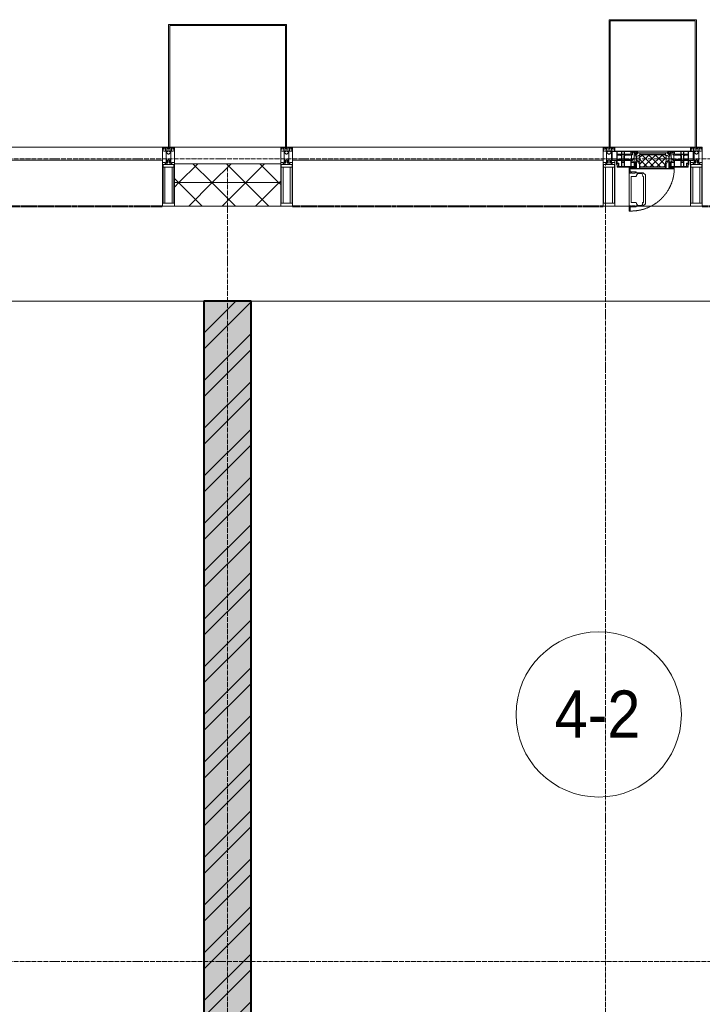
# Model space of a CAD drawing. Header units: millimetres. Extents: x 5617 to 106797, y 7718 to 221433.
# Tile 27 of 50: x 45572 to 48462, y 74019 to 78190. Entities that reach past the tile are written whole.
import ezdxf

# ---------------------------------------------------------------- set-up
doc = ezdxf.new("R2010")
doc.units = ezdxf.units.MM
for name, pattern in [('-D1-02х01', [3, 2, -1]), ('ADSK_Линия сетки', [25, 20, -2.5, 0, -2.5]), ('Линия сетки', [25, 20, -2.5, 0, -2.5]), ('Штрих_3_1_5_', [4.5, 3, -1.5]), ('Штриховая_ш3 п1_5', [4.5, 3, -1.5])]:
    doc.linetypes.add(name, pattern=pattern)
doc.layers.add('_Разделитель помещений_', color=4, linetype='Штриховая_ш3 п1_5', lineweight=40, true_color=0x00ffff)
for name, color, linetype, lineweight in [('Импосты витража', 7, 'Continuous', 18), ('Колонны', 7, 'Continuous', 18), ('Марки помещений', 7, 'Continuous', 20), ('Окна', 7, 'Continuous', 18), ('Оси', 7, 'Continuous', 9), ('Панели витража', 7, 'Continuous', 18), ('Перекрытия', 7, 'Continuous', 18), ('Стены разрез', 7, 'Continuous', 40), ('Стены штриховка', 7, 'Continuous', 40), ('Элементы узлов', 7, 'Continuous', 18)]:
    doc.layers.add(name, color=color, linetype=linetype, lineweight=lineweight)
doc.styles.add('Arial_3', font='arial.ttf', dxfattribs={"width": 0.9, "height": 200})
pattern_1 = [(45, (0, 0), (-70.71068, 70.71068), []), (135, (0, 0), (-70.71068, -70.71068), [])]

# ---------------------------------------------------------------- blocks, each defined once
blk = doc.blocks.new('135_SLK_K3_AR_rvt-1-МКСС_K3_L22__72_750_')
at = {"layer": 'Стены разрез', "lineweight": 9, "true_color": 0xcccccc}
h = blk.add_hatch(dxfattribs=at)
h.set_pattern_fill('FP_1', color=254, style=0, pattern_type=2)
h.set_pattern_definition([(50, (0, 0), (218.62117, -19.1268), [22.86, -251.46]), (355, (0, 0), (-42.29187, 229.2684), [18.288, -201.168]), (100.451, (18.22, -1.6), (176.33107, 210.13963), [19.428, -213.708]), (46.184, (0, 60.96), (325.29495, -50.45164), [34.29, -377.19]), (96.636, (27.1, 56.76), (284.883, 296.91266), [29.142, -320.562]), (351.184, (0, 60.96), (284.8858, 296.9107), [27.432, -301.752]), (21, (30.48, 45.72), (181.93753, -122.71832), [22.86, -251.46]), (326, (30.48, 45.72), (74.16223, 221.0262), [18.288, -201.168]), (71.451, (45.64, 35.5), (256.10035, 98.30526), [19.428, -213.708]), (37.5, (0, 0), (3.70639, 101.465895), [3.353, -195.377, 3.353, -200.863, -201.93]), (37.5, (0, 0), (3.70639, 101.465895), [-402.946, 3.353, -198.577]), (7.5, (0, 0), (80.18358, 120.21653), [3.353, -113.081, 3.353, -190.805, -76.962]), (7.5, (0, 0), (80.18358, 120.21653), [-310.591, 3.353, -73.609]), (327.5, (-67.97, 0), (162.708646, -6.87497), [3.353, -72.847, 3.353, -234.391, -315.468]), (327.5, (-67.97, 0), (162.708646, -6.87497), [-313.944, 3.353, -312.115]), (317.5, (-98.45, 0), (177.75468, 30.51183), [3.353, -95.707, 3.353, -154.534, -224.028]), (317.5, (-98.45, 0), (177.75468, 30.51183), [-256.946, 3.353, -220.675])])
h.paths.add_polyline_path([(93650, 71020), (93650, 76997.5), (93450, 76997.5), (93450, 71020)])
h = blk.add_hatch(dxfattribs=at)
h.set_pattern_fill('FP_3', color=254, style=0, pattern_type=2)
h.set_pattern_definition([(45, (0, 0), (-101.02788, 101.02788), []), (45, (67.35, 0), (-101.02788, 101.02788), [])])
h.paths.add_polyline_path([(93650, 71020), (93650, 76997.5), (93450, 76997.5), (93450, 71020)])
at = {"layer": '_Разделитель помещений_', "color": 7, "linetype": 'Штрих_3_1_5_', "true_color": 0xccffff}
for p, q in [((91960, 77400), (93275, 77400)), ((93825, 77400), (95140, 77400)), ((95560, 77400), (96875, 77400))]:
    blk.add_line(p, q, dxfattribs=at)
at = {"layer": 'Перекрытия', "color": 254, "true_color": 0xcccccc}
for p, q in [((93350, 76997.5), (90000, 76997.5)), ((93450, 76997.5), (93350, 76997.5)), ((97100, 76997.5), (93650, 76997.5))]:
    blk.add_line(p, q, dxfattribs=at)
at = {"layer": 'Стены разрез', "color": 254, "true_color": 0xcccccc}
for p, q in [((93450, 76997.5), (93450, 71020)), ((93650, 76997.5), (93450, 76997.5)), ((93650, 71020), (93650, 76997.5))]:
    blk.add_line(p, q, dxfattribs=at)
blk = doc.blocks.new('System Panel - A_PAN_Glass-6502619-МКСС_K3_L22__72_750_')
at = {"layer": 'Панели витража', "color": 254, "lineweight": 5, "true_color": 0xcccccc}
for p, q in [((657.5, 55), (-657.5, 55)), ((-657.5, 55), (-657.5, 0)), ((657.5, 0), (657.5, 55)), ((-657.5, 0), (657.5, 0))]:
    blk.add_line(p, q, dxfattribs=at)
blk = doc.blocks.new('Rectangular Mullion - 50Wx250H-2623690-МКСС_K3_L22__72_750_')
at = {"layer": 'Элементы узлов', "color": 254, "lineweight": 5, "true_color": 0xcccccc}
for p, q in [((-25, 65.2), (-25, 250)), ((-25, 250), (0, 250)), ((-23, 237.3), (0, 237.3)), ((-23, 237.3), (-23, 73.6)), ((-14.9, 84), (-14.9, 237.3)), ((25, 250), (0, 250)), ((23, 237.3), (0, 237.3)), ((14.9, 84), (14.9, 237.3)), ((23, 237.3), (23, 73.6)), ((25, 65.2), (25, 250)), ((0, 84), (-23, 84)), ((0, 84), (23, 84)), ((-14, 65.2), (-25, 65.2)), ((-0.5, 73.6), (-23, 73.6)), ((-14, 71.3), (-14, 65.2)), ((-10, 71.3), (-14, 71.3)), ((-10, 53), (-10, 71.3)), ((-8.7, 53), (-10, 53)), ((-10, 53), (-10, 17)), ((-8.7, 53), (-7, 54.7)), ((-7, 65.2), (-5.9, 67.3)), ((-7, 65.2), (-7, 54.7)), ((-4.1, 67.3), (-5.9, 67.3)), ((-4.1, 67.3), (-2.9, 65.1)), ((-2.9, 65.1), (-2.9, 54.6)), ((-1.3, 53), (-2.9, 54.6)), ((0, 53), (-1.3, 53)), ((0, 53), (1.3, 53)), ((0.5, 73.6), (23, 73.6)), ((1.3, 53), (2.9, 54.6)), ((4.1, 67.3), (2.9, 65.1)), ((2.9, 65.1), (2.9, 54.6)), ((4.1, 67.3), (5.9, 67.3)), ((7, 65.2), (5.9, 67.3)), ((7, 65.2), (7, 54.7)), ((8.7, 53), (7, 54.7)), ((8.7, 53), (10, 53)), ((10, 71.3), (14, 71.3)), ((10, 53), (10, 71.3)), ((10, 53), (10, 17)), ((14, 71.3), (14, 65.2)), ((14, 65.2), (25, 65.2)), ((-23.8, 14.6), (-25, 14.2)), ((-25, 0), (-25, 14.2)), ((-22.3, 17), (-23.8, 17)), ((-23.8, 17), (-23.8, 14.6)), ((-22.5, 10.6), (-23.8, 14.6)), ((-22.5, 10.6), (-23.7, 9.9)), ((-23.7, 1.3), (-23.7, 9.9)), ((-23.7, 1.3), (-11.8, 1.3)), ((-23.2, 10.2), (-22.5, 8)), ((-22.5, 8), (-22.5, 4.5)), ((-21.3, 4.5), (-22.5, 4.5)), ((-22.3, 17), (-22.3, 16)), ((-22.3, 16), (-21.3, 16)), ((-19, 17.6), (-21.3, 16)), ((-21.3, 4.5), (-21.3, 6.5)), ((-21.3, 6.5), (-14.2, 6.5)), ((-18.4, 16.6), (-19, 17.6)), ((-7.4, 16.6), (-18.4, 16.6)), ((-14.2, 6.5), (-14.2, 4.5)), ((-13.2, 4.5), (-14.2, 4.5)), ((-13.2, 4.5), (-12.2, 7.2)), ((-12.7, 7.6), (-11.3, 11.4)), ((-12.7, 7.6), (-11.8, 6.9)), ((-12.2, 9), (-12.2, 14.8)), ((-12.2, 14.8), (0, 14.8)), ((-11.8, 1.3), (-11.8, 6.9)), ((-10.5, 11.2), (-11.3, 11.4)), ((-10.5, 1.5), (-10.5, 11.2)), ((-4.8, 1.5), (-10.5, 1.5)), ((-10, 17), (-7.5, 17)), ((-8.5, 23), (-1.5, 30)), ((-8.5, 18.5), (-8.5, 23)), ((-7.5, 18.5), (-8.5, 18.5)), ((-7.5, 17), (-7.5, 18.5)), ((-7.4, 18), (-7.4, 16.6)), ((-2.6, 18), (-7.4, 18)), ((0, 8), (-4.8, 8)), ((-4.8, 1.5), (-4.8, 8)), ((-2.6, 18), (-2.6, 16.8)), ((-2.6, 16.8), (0, 16.8)), ((-1.5, 30), (0, 30)), ((1.5, 30), (0, 30)), ((2.6, 16.8), (0, 16.8)), ((0, 14.8), (0, 16.8)), ((0, 14.8), (0, 16.8)), ((12.2, 14.8), (0, 14.8)), ((0, 0), (0, 8)), ((0, 8), (4.8, 8)), ((0, 0), (0, 8)), ((8.5, 23), (1.5, 30)), ((2.6, 18), (2.6, 16.8)), ((2.6, 18), (7.4, 18)), ((4.8, 1.5), (4.8, 8)), ((4.8, 1.5), (10.5, 1.5)), ((7.4, 18), (7.4, 16.6)), ((7.4, 16.6), (18.4, 16.6)), ((7.5, 18.5), (8.5, 18.5)), ((7.5, 17), (7.5, 18.5)), ((10, 17), (7.5, 17)), ((8.5, 18.5), (8.5, 23)), ((10.5, 11.2), (11.3, 11.4)), ((10.5, 1.5), (10.5, 11.2)), ((12.7, 7.6), (11.3, 11.4)), ((12.7, 7.6), (11.8, 6.9)), ((11.8, 1.3), (11.8, 6.9)), ((23.7, 1.3), (11.8, 1.3)), ((12.2, 9), (12.2, 14.8)), ((13.2, 4.5), (12.2, 7.2)), ((13.2, 4.5), (14.2, 4.5)), ((21.3, 6.5), (14.2, 6.5)), ((14.2, 6.5), (14.2, 4.5)), ((18.4, 16.6), (19, 17.6)), ((19, 17.6), (21.3, 16)), ((22.3, 16), (21.3, 16)), ((21.3, 4.5), (21.3, 6.5)), ((21.3, 4.5), (22.5, 4.5)), ((22.3, 17), (22.3, 16)), ((22.3, 17), (23.8, 17)), ((22.5, 10.6), (23.8, 14.6)), ((22.5, 10.6), (23.7, 9.9)), ((23.2, 10.2), (22.5, 8)), ((22.5, 8), (22.5, 4.5)), ((23.7, 1.3), (23.7, 9.9)), ((23.8, 17), (23.8, 14.6)), ((23.8, 14.6), (25, 14.2)), ((25, 0), (25, 14.2)), ((-25, 0), (0, 0)), ((25, 0), (0, 0))]:
    blk.add_line(p, q, dxfattribs=at)
for centre, start, end in [((-0.5, 73.1), 360, 90), ((0.5, 73.1), 90, 180)]:
    blk.add_arc(centre, 0.5, start, end, dxfattribs=at)
blk = doc.blocks.new('Rectangular Mullion - R_StandardFrame_50Wx250H-6502650-МКСС_K3_L22__72_750_')
at = {"layer": 'Импосты витража', "color": 254, "lineweight": 5, "true_color": 0xcccccc}
for p, q in [((-25, -250), (-25, 0)), ((-25, 0), (0, 0)), ((5, 0), (25, 0)), ((25, 0), (25, -250)), ((25, -250), (-25, -250))]:
    blk.add_line(p, q, dxfattribs=at)
blk = doc.blocks.new('Rectangular Mullion - R_StandardFrame_50Wx250H-V41-МКСС_K3_L22__72_750_')
at = {"layer": 'Импосты витража', "color": 254, "lineweight": 5, "true_color": 0xcccccc}
for p, q in [((-25, -250), (-25, 0)), ((-25, 0), (-5, 0)), ((0, 0), (25, 0)), ((25, 0), (25, -250)), ((25, -250), (-25, -250))]:
    blk.add_line(p, q, dxfattribs=at)
blk = doc.blocks.new('A_PAN_Створка - 383мм 7_1-V48-МКСС_K3_L22__72_750_')
at = {"layer": 'Панели витража', "lineweight": 5, "true_color": 0xcccccc}
h = blk.add_hatch(dxfattribs=at)
h.set_pattern_fill('FP_18', color=254, style=0, pattern_type=2)
h.set_pattern_definition([(225, (95350, 77650), (14.1421356, -14.1421356), []), (315, (95350, 77650), (14.1421356, 14.1421356), [])])
h.paths.add_polyline_path([(53.6, 82.7), (-54.6, 81.8), (-54.6, 63.4), (-57.2, 60.8), (-57.2, 36.4), (-54.9, 34.1), (-54.5, 31.8), (54.5, 31.8), (54.9, 34.1), (57.2, 36.4), (57.2, 60.8), (54.6, 63.4), (54.6, 81.8)])
at = {"layer": 'Окна', "color": 7, "lineweight": 5, "true_color": 0xf4f4f4}
for p, q in [((70.1, 252.9), (70.1, 249)), ((95.1, 252.9), (70.1, 252.9)), ((74.1, 248.4), (74.1, 252.9)), ((89.1, 252.9), (89.1, 248.4)), ((93.1, 248.4), (93.1, 252.9)), ((95.1, 270.5), (95.1, 252.9)), ((99.6, 270.5), (95.1, 270.5)), ((97.9, 262.4), (95.1, 262.4)), ((97.9, 262.4), (97.9, 248.4)), ((99.6, 270.5), (99.6, 87.5)), ((39.7, 249), (31.1, 240.4)), ((31.1, 117.6), (31.1, 240.4)), ((41.4, 234.2), (39.1, 233.8)), ((39.1, 179), (39.1, 233.8)), ((70.1, 249), (39.7, 249)), ((41.4, 234.2), (43.5, 236.3)), ((45, 244.7), (42.3, 239.8)), ((42.3, 239.8), (43.5, 236.3)), ((45.9, 246.8), (45, 244.7)), ((63.3, 246.8), (45.9, 246.8)), ((64.1, 245), (63.3, 246.8)), ((64.1, 245), (66.7, 241)), ((66.7, 241), (68.6, 239.7)), ((68.6, 239.7), (68.6, 236.4)), ((68.6, 236.4), (71.1, 233.9)), ((71.1, 233.9), (89.5, 233.9)), ((89.1, 248.4), (74.1, 248.4)), ((89.5, 233.9), (90.6, 232.8)), ((90.6, 125.2), (90.6, 232.8)), ((97.9, 248.4), (93.1, 248.4)), ((39.1, 179), (39.1, 124.2)), ((89.5, 124.1), (90.6, 125.2)), ((39.7, 109), (31.1, 117.6)), ((41.4, 123.8), (39.1, 124.2)), ((70.1, 109), (39.7, 109)), ((41.4, 123.8), (43.5, 121.7)), ((42.3, 118.2), (43.5, 121.7)), ((45, 113.3), (42.3, 118.2)), ((45.9, 111.2), (45, 113.3)), ((63.3, 111.2), (45.9, 111.2)), ((64.1, 113), (63.3, 111.2)), ((64.1, 113), (66.7, 117)), ((66.7, 117), (68.6, 118.3)), ((68.6, 121.6), (71.1, 124.1)), ((68.6, 118.3), (68.6, 121.6)), ((70.1, 105.1), (70.1, 109)), ((95.1, 105.1), (70.1, 105.1)), ((71.1, 124.1), (89.5, 124.1)), ((74.1, 109.6), (74.1, 105.1)), ((89.1, 109.6), (74.1, 109.6)), ((89.1, 105.1), (89.1, 109.6)), ((93.1, 109.6), (93.1, 105.1)), ((97.9, 109.6), (93.1, 109.6)), ((95.1, 87.5), (95.1, 105.1)), ((97.9, 95.6), (95.1, 95.6)), ((99.6, 87.5), (95.1, 87.5)), ((97.9, 95.6), (97.9, 109.6))]:
    blk.add_line(p, q, dxfattribs=at)
at = {"layer": 'Окна', "color": 254, "lineweight": 5, "true_color": 0xcccccc}
for p, q in [((-150, 84), (-78, 84)), ((-150, 73.5), (-150, 84)), ((-91.5, 92), (91.5, 92)), ((-91.5, 87.5), (-91.5, 92)), ((-73.9, 87.5), (-91.5, 87.5)), ((-85, 84), (-85, 87.5)), ((-85, 87.5), (-78, 87.5)), ((-78, 84), (-85, 84)), ((-78, 87.5), (-78, 84)), ((-78, 84), (-73.9, 84)), ((-78, 84), (-78, 23.5)), ((-73.9, 62.5), (-73.9, 87.5)), ((73.9, 87.5), (73.9, 62.5)), ((91.5, 87.5), (73.9, 87.5)), ((73.9, 84), (78, 84)), ((78, 87.5), (78, 84)), ((85, 87.5), (78, 87.5)), ((78, 84), (85, 84)), ((78, 84), (150, 84)), ((78, 23.5), (78, 84)), ((85, 84), (85, 87.5)), ((91.5, 92), (91.5, 87.5)), ((150, 84), (150, 73.5)), ((-171, 57), (-156, 57)), ((-171, 17), (-171, 57)), ((-171, 55.5), (-152, 55.5)), ((-153, 73.5), (-150, 73.5)), ((-153, 60), (-153, 73.5)), ((-152, 20), (-152, 73.5)), ((-150.5, 69.5), (-150.5, 73.5)), ((-145, 69.5), (-150.5, 69.5)), ((-150.5, 33.6), (-150.5, 68)), ((-150.5, 68), (-143.5, 68)), ((-150.5, 56.6), (-132.4, 56.6)), ((-136.4, 52.4), (-150.5, 52.4)), ((-148.5, 82.5), (-132.4, 82.5)), ((-148.5, 81), (-148.5, 82.5)), ((-143.5, 81), (-148.5, 81)), ((-145, 69.5), (-145, 79.5)), ((-143.5, 68), (-143.5, 81)), ((-137.2, 54.8), (-135.8, 50.8)), ((-132.5, 54.8), (-137.2, 54.8)), ((-132.1, 49), (-135.8, 50.8)), ((-132.5, 53.8), (-133.4, 52)), ((-133.4, 52), (-130.1, 50.4)), ((-132.5, 53.8), (-132.5, 54.8)), ((-132.4, 56.6), (-132.4, 82.5)), ((-132.1, 49), (-132.1, 36.8)), ((-131, 82.5), (-120.8, 82.5)), ((-131, 82.5), (-131, 64.6)), ((-131, 64.6), (-120.8, 64.6)), ((-131, 56.5), (-131, 62.6)), ((-120.8, 62.6), (-131, 62.6)), ((-131, 56.5), (-120.8, 56.5)), ((-131, 55.1), (-131, 52.7)), ((-120.8, 55.1), (-131, 55.1)), ((-129.4, 51.1), (-131, 52.7)), ((-130.1, 50.4), (-129.4, 51.1)), ((-130.1, 35.3), (-130.1, 50.4)), ((-122.4, 51.1), (-120.8, 52.7)), ((-121.7, 50.4), (-122.4, 51.1)), ((-118.4, 52), (-121.7, 50.4)), ((-121.7, 35.3), (-121.7, 50.4)), ((-120.8, 82.5), (-120.8, 64.6)), ((-120.8, 56.5), (-120.8, 62.6)), ((-120.8, 55.1), (-120.8, 52.7)), ((-119.7, 49), (-115.9, 50.8)), ((-119.7, 49), (-119.7, 36.8)), ((-119.3, 82.5), (-92.5, 82.5)), ((-119.3, 56.6), (-119.3, 82.5)), ((-92.5, 56.6), (-119.3, 56.6)), ((-119.3, 54.8), (-114.6, 54.8)), ((-119.3, 53.8), (-119.3, 54.8)), ((-119.3, 53.8), (-118.4, 52)), ((-114.6, 54.8), (-115.9, 50.8)), ((-94.1, 52.5), (-115.3, 52.5)), ((-89.9, 50.9), (-94.1, 52.5)), ((-92.5, 56.6), (-92.5, 82.5)), ((-90.8, 82.5), (-79.5, 82.5)), ((-90.8, 64.6), (-90.8, 82.5)), ((-80.1, 64.6), (-90.8, 64.6)), ((-90.8, 62.7), (-90.8, 56.6)), ((-80.4, 62.7), (-90.8, 62.7)), ((-90.8, 56.6), (-85.9, 56.6)), ((-89.9, 52.2), (-88.6, 53.5)), ((-89.9, 52.2), (-89.9, 50.9)), ((-89.9, 35.1), (-89.9, 50.9)), ((-85.9, 53.5), (-88.6, 53.5)), ((-85.9, 56.6), (-85.9, 53.5)), ((-85.9, 53.5), (-78, 45.6)), ((-80.4, 61.1), (-80.4, 62.7)), ((-78, 61.1), (-80.4, 61.1)), ((-80.1, 66.1), (-80.1, 64.6)), ((-78, 66.1), (-80.1, 66.1)), ((-79.5, 82.5), (-79.5, 80.6)), ((-79.5, 80.6), (-78, 80.6)), ((-78, 66.1), (-78, 61.1)), ((-78, 45.6), (-78, 36.8)), ((-70, 62.5), (-73.9, 62.5)), ((-70, 32.1), (-70, 62.5)), ((70, 62.5), (70, 32.1)), ((73.9, 62.5), (70, 62.5)), ((79.5, 80.6), (78, 80.6)), ((78, 66.1), (78, 61.1)), ((78, 66.1), (80.1, 66.1)), ((78, 61.1), (80.4, 61.1)), ((85.9, 53.5), (78, 45.6)), ((78, 45.6), (78, 36.8)), ((90.8, 82.5), (79.5, 82.5)), ((79.5, 82.5), (79.5, 80.6)), ((80.1, 66.1), (80.1, 64.6)), ((80.1, 64.6), (90.8, 64.6)), ((80.4, 62.7), (90.8, 62.7)), ((80.4, 61.1), (80.4, 62.7)), ((85.9, 56.6), (85.9, 53.5)), ((90.8, 56.6), (85.9, 56.6)), ((85.9, 53.5), (88.6, 53.5)), ((89.9, 52.2), (88.6, 53.5)), ((89.9, 50.9), (94.1, 52.5)), ((89.9, 52.2), (89.9, 50.9)), ((89.9, 35.1), (89.9, 50.9)), ((90.8, 64.6), (90.8, 82.5)), ((90.8, 62.7), (90.8, 56.6)), ((119.3, 82.5), (92.5, 82.5)), ((92.5, 56.6), (92.5, 82.5)), ((92.5, 56.6), (119.3, 56.6)), ((94.1, 52.5), (115.3, 52.5)), ((114.6, 54.8), (115.9, 50.8)), ((119.3, 54.8), (114.6, 54.8)), ((119.7, 49), (115.9, 50.8)), ((119.3, 53.8), (118.4, 52)), ((118.4, 52), (121.7, 50.4)), ((119.3, 56.6), (119.3, 82.5)), ((119.3, 53.8), (119.3, 54.8)), ((119.7, 49), (119.7, 36.8)), ((120.8, 82.5), (120.8, 64.6)), ((131, 82.5), (120.8, 82.5)), ((131, 64.6), (120.8, 64.6)), ((120.8, 56.5), (120.8, 62.6)), ((120.8, 62.6), (131, 62.6)), ((131, 56.5), (120.8, 56.5)), ((120.8, 55.1), (120.8, 52.7)), ((120.8, 55.1), (131, 55.1)), ((122.4, 51.1), (120.8, 52.7)), ((121.7, 50.4), (122.4, 51.1)), ((121.7, 35.3), (121.7, 50.4)), ((129.4, 51.1), (131, 52.7)), ((130.1, 50.4), (129.4, 51.1)), ((133.4, 52), (130.1, 50.4)), ((130.1, 35.3), (130.1, 50.4)), ((131, 82.5), (131, 64.6)), ((131, 56.5), (131, 62.6)), ((131, 55.1), (131, 52.7)), ((132.1, 49), (135.8, 50.8)), ((132.1, 49), (132.1, 36.8)), ((132.4, 56.6), (132.4, 82.5)), ((148.5, 82.5), (132.4, 82.5)), ((150.5, 56.6), (132.4, 56.6)), ((132.5, 54.8), (137.2, 54.8)), ((132.5, 53.8), (132.5, 54.8)), ((132.5, 53.8), (133.4, 52)), ((137.2, 54.8), (135.8, 50.8)), ((136.4, 52.4), (150.5, 52.4)), ((143.5, 81), (148.5, 81)), ((143.5, 68), (143.5, 81)), ((150.5, 68), (143.5, 68)), ((145, 69.5), (145, 79.5)), ((145, 69.5), (150.5, 69.5)), ((148.5, 81), (148.5, 82.5)), ((150, 73.5), (153, 73.5)), ((150.5, 69.5), (150.5, 73.5)), ((150.5, 33.6), (150.5, 68)), ((152, 20), (152, 73.5)), ((171, 55.5), (152, 55.5)), ((153, 73.5), (153, 60)), ((156, 57), (171, 57)), ((171, 57), (171, 17)), ((-171, 18.5), (-153.5, 18.5)), ((-67.9, 17), (-171, 17)), ((-153.5, 18.5), (-152, 20)), ((-136.3, 33.6), (-150.5, 33.6)), ((-150.5, 29.4), (-132.4, 29.4)), ((-150.5, 17), (-150.5, 29.4)), ((-132.4, 18.6), (-150.5, 18.6)), ((-137.2, 31), (-135.8, 35)), ((-132.5, 31), (-137.2, 31)), ((-132.1, 36.8), (-135.8, 35)), ((-133.4, 33.7), (-130.1, 35.3)), ((-132.5, 31.9), (-133.4, 33.7)), ((-132.5, 31.9), (-132.5, 31)), ((-132.4, 29.4), (-132.4, 18.6)), ((-129.4, 34.6), (-131, 33)), ((-131, 30.9), (-131, 33)), ((-120.8, 30.9), (-131, 30.9)), ((-131, 29.5), (-120.8, 29.5)), ((-131, 18.2), (-131, 29.5)), ((-120.8, 18.2), (-131, 18.2)), ((-130.1, 35.3), (-129.4, 34.6)), ((-121.7, 35.3), (-122.4, 34.6)), ((-122.4, 34.6), (-120.8, 33)), ((-118.4, 33.7), (-121.7, 35.3)), ((-120.8, 30.9), (-120.8, 33)), ((-120.8, 18.2), (-120.8, 29.5)), ((-119.7, 36.8), (-115.9, 35)), ((-119.3, 31.9), (-118.4, 33.7)), ((-119.3, 31.9), (-119.3, 31)), ((-119.3, 31), (-114.6, 31)), ((-92.5, 29.4), (-119.3, 29.4)), ((-119.3, 29.4), (-119.3, 18.6)), ((-119.3, 18.6), (-92.5, 18.6)), ((-114.6, 31), (-115.9, 35)), ((-94.1, 33.5), (-115.4, 33.5)), ((-89.9, 35.1), (-94.1, 33.5)), ((-92.5, 18.6), (-92.5, 29.4)), ((-90.8, 18.5), (-90.8, 29.4)), ((-90.8, 29.4), (-85.9, 29.4)), ((-87.3, 18.5), (-90.8, 18.5)), ((-89.9, 32.5), (-89.9, 35.1)), ((-85.9, 32.5), (-89.9, 32.5)), ((-87.3, 21.9), (-85.9, 21.9)), ((-87.3, 20.4), (-87.3, 21.9)), ((-87.3, 20.4), (-87.3, 18.5)), ((-84.8, 20.4), (-87.3, 20.4)), ((-85.9, 29.4), (-85.9, 32.5)), ((-85.9, 21.9), (-85.9, 29.4)), ((-85.9, 18.2), (-85.9, 20.4)), ((-75.9, 18.2), (-85.9, 18.2)), ((-83.4, 20.4), (-84.8, 20.4)), ((-70, 33.8), (-83.4, 20.4)), ((-78, 36.8), (-70, 36.8)), ((-78, 23.5), (-67.9, 23.5)), ((-75.9, 23.5), (-73, 23.5)), ((-75.9, 21.5), (-75.9, 23.5)), ((-75.9, 21.5), (-75.9, 18.2)), ((-74.9, 21.5), (-75.9, 21.5)), ((-74.9, 17.9), (-74.9, 21.5)), ((-68.9, 17.9), (-74.9, 17.9)), ((-67.2, 29.3), (-73, 23.5)), ((-70, 36.8), (-70, 33.8)), ((-61.4, 23.5), (-70, 32.1)), ((-68.9, 21.5), (-68.9, 17.9)), ((-67.9, 21.5), (-68.9, 21.5)), ((-67.9, 23.5), (-64.6, 26.8)), ((-67.9, 23.5), (-64.6, 26.8)), ((-67.9, 21.5), (-67.9, 23.5)), ((-67.9, 17), (-67.9, 23.5)), ((-61.4, 23.5), (-67.9, 17)), ((67.9, 17), (-67.9, 17)), ((-67.9, 17), (67.9, 17)), ((-64.6, 26.8), (-67.2, 29.3)), ((-64.6, 26.8), (-61.4, 23.5)), ((61.4, 23.5), (-61.4, 23.5)), ((70, 32.1), (61.4, 23.5)), ((61.4, 23.5), (64.6, 26.8)), ((67.9, 17), (61.4, 23.5)), ((64.6, 26.8), (67.2, 29.3)), ((67.9, 23.5), (64.6, 26.8)), ((64.6, 26.8), (67.9, 23.5)), ((67.2, 29.3), (73, 23.5)), ((67.9, 21.5), (67.9, 23.5)), ((67.9, 23.5), (67.9, 17)), ((67.9, 23.5), (78, 23.5)), ((67.9, 21.5), (68.9, 21.5)), ((171, 17), (67.9, 17)), ((68.9, 21.5), (68.9, 17.9)), ((68.9, 17.9), (74.9, 17.9)), ((70, 36.8), (70, 33.8)), ((78, 36.8), (70, 36.8)), ((70, 33.8), (83.4, 20.4)), ((75.9, 23.5), (73, 23.5)), ((74.9, 21.5), (75.9, 21.5)), ((74.9, 17.9), (74.9, 21.5)), ((75.9, 21.5), (75.9, 23.5)), ((75.9, 21.5), (75.9, 18.2)), ((75.9, 18.2), (85.9, 18.2)), ((83.4, 20.4), (84.8, 20.4)), ((84.8, 20.4), (87.3, 20.4)), ((85.9, 32.5), (89.9, 32.5)), ((85.9, 29.4), (85.9, 32.5)), ((85.9, 21.9), (85.9, 29.4)), ((90.8, 29.4), (85.9, 29.4)), ((87.3, 21.9), (85.9, 21.9)), ((85.9, 18.2), (85.9, 20.4)), ((87.3, 20.4), (87.3, 21.9)), ((87.3, 20.4), (87.3, 18.5)), ((87.3, 18.5), (90.8, 18.5)), ((89.9, 35.1), (94.1, 33.5)), ((89.9, 32.5), (89.9, 35.1)), ((90.8, 18.5), (90.8, 29.4)), ((92.5, 18.6), (92.5, 29.4)), ((92.5, 29.4), (119.3, 29.4)), ((119.3, 18.6), (92.5, 18.6)), ((94.1, 33.5), (115.4, 33.5)), ((114.6, 31), (115.9, 35)), ((119.3, 31), (114.6, 31)), ((119.7, 36.8), (115.9, 35)), ((118.4, 33.7), (121.7, 35.3)), ((119.3, 31.9), (118.4, 33.7)), ((119.3, 31.9), (119.3, 31)), ((119.3, 29.4), (119.3, 18.6)), ((122.4, 34.6), (120.8, 33)), ((120.8, 30.9), (120.8, 33)), ((120.8, 30.9), (131, 30.9)), ((120.8, 18.2), (120.8, 29.5)), ((131, 29.5), (120.8, 29.5)), ((120.8, 18.2), (131, 18.2)), ((121.7, 35.3), (122.4, 34.6)), ((130.1, 35.3), (129.4, 34.6)), ((129.4, 34.6), (131, 33)), ((133.4, 33.7), (130.1, 35.3)), ((131, 30.9), (131, 33)), ((131, 18.2), (131, 29.5)), ((132.1, 36.8), (135.8, 35)), ((150.5, 29.4), (132.4, 29.4)), ((132.4, 29.4), (132.4, 18.6)), ((132.4, 18.6), (150.5, 18.6)), ((132.5, 31.9), (133.4, 33.7)), ((132.5, 31.9), (132.5, 31)), ((132.5, 31), (137.2, 31)), ((137.2, 31), (135.8, 35)), ((136.3, 33.6), (150.5, 33.6)), ((150.5, 17), (150.5, 29.4)), ((153.5, 18.5), (152, 20)), ((171, 18.5), (153.5, 18.5))]:
    blk.add_line(p, q, dxfattribs=at)
at = {"layer": 'Окна', "color": 254, "linetype": '-D1-02х01', "lineweight": 5, "true_color": 0xcccccc}
blk.add_arc((91.4, 87.5), 183, 88.8555, 178.5909, dxfattribs=at)
at = {"layer": 'Окна', "color": 254, "lineweight": 5, "true_color": 0xcccccc}
for centre, start, end in [((-156, 60), 270, 360), ((156, 60), 180, 270)]:
    blk.add_arc(centre, 3, start, end, dxfattribs=at)
at = {"layer": 'Элементы узлов', "color": 254, "lineweight": 5, "true_color": 0xcccccc}
for p, q in [((-91.5, 92), (-91.5, 87.5)), ((-91.5, 92), (91.5, 92)), ((-91.5, 87.5), (-73.9, 87.5)), ((-83.4, 90.3), (-69.4, 90.3)), ((-83.4, 90.3), (-83.4, 87.5)), ((-73.9, 87.5), (-73.9, 62.5)), ((-69.4, 85.5), (-73.9, 85.5)), ((-69.4, 90.3), (-69.4, 85.5)), ((-67.9, 89.3), (-66.9, 90.3)), ((-67.9, 62.5), (-67.9, 89.3)), ((-66.9, 90.3), (-57.4, 90.3)), ((-57.4, 90.3), (-56.4, 89.4)), ((-56.4, 89.4), (-56.4, 67.7)), ((-53.9, 90.3), (-54.9, 89.3)), ((-54.9, 89.3), (-54.9, 85.6)), ((-54.9, 85.6), (-53.9, 84.6)), ((53.9, 90.3), (-53.9, 90.3)), ((-53.9, 84.6), (53.9, 84.6)), ((53.9, 90.3), (54.9, 89.3)), ((54.9, 85.6), (53.9, 84.6)), ((54.9, 89.3), (54.9, 85.6)), ((57.4, 90.3), (56.4, 89.4)), ((56.4, 89.4), (56.4, 67.7)), ((66.9, 90.3), (57.4, 90.3)), ((67.9, 89.3), (66.9, 90.3)), ((67.9, 62.5), (67.9, 89.3)), ((69.4, 90.3), (69.4, 85.5)), ((83.4, 90.3), (69.4, 90.3)), ((69.4, 85.5), (73.9, 85.5)), ((91.5, 87.5), (73.9, 87.5)), ((73.9, 87.5), (73.9, 62.5)), ((83.4, 90.3), (83.4, 87.5)), ((91.5, 92), (91.5, 87.5)), ((-73.9, 81.5), (-69.4, 81.5)), ((-69.4, 66.5), (-73.9, 66.5)), ((-73.9, 62.5), (-70, 62.5)), ((-70, 62.5), (-70, 32.1)), ((-69.4, 81.5), (-69.4, 66.5)), ((-61.7, 62.5), (-67.9, 62.5)), ((-66, 56.5), (-67.8, 55.7)), ((-67.8, 55.7), (-67.8, 38.3)), ((-66, 56.5), (-62, 59.1)), ((-62, 59.1), (-60.7, 61)), ((-60.1, 67.7), (-61.7, 64.9)), ((-61.7, 64.9), (-61.7, 62.5)), ((-60.7, 61), (-57.4, 61)), ((-56.4, 67.7), (-60.1, 67.7)), ((-57.4, 61), (-54.9, 63.5)), ((-54.6, 63.4), (-57.2, 60.8)), ((-57.2, 60.8), (-57.2, 36.4)), ((-54.9, 81.9), (-53.8, 83)), ((-54.9, 63.5), (-54.9, 81.9)), ((-53.6, 82.7), (-54.6, 81.8)), ((-54.6, 81.8), (-54.6, 63.4)), ((53.8, 83), (-53.8, 83)), ((53.6, 82.7), (-53.6, 82.7)), ((54.6, 81.8), (53.6, 82.7)), ((54.9, 81.9), (53.8, 83)), ((54.6, 63.4), (54.6, 81.8)), ((57.2, 60.8), (54.6, 63.4)), ((54.9, 63.5), (54.9, 81.9)), ((57.4, 61), (54.9, 63.5)), ((56.4, 67.7), (60.1, 67.7)), ((57.2, 36.4), (57.2, 60.8)), ((60.7, 61), (57.4, 61)), ((60.1, 67.7), (61.7, 64.9)), ((62, 59.1), (60.7, 61)), ((61.7, 64.9), (61.7, 62.5)), ((61.7, 62.5), (67.9, 62.5)), ((66, 56.5), (62, 59.1)), ((66, 56.5), (67.8, 55.7)), ((67.8, 55.7), (67.8, 38.3)), ((69.4, 81.5), (69.4, 66.5)), ((73.9, 81.5), (69.4, 81.5)), ((69.4, 66.5), (73.9, 66.5)), ((70, 62.5), (70, 32.1)), ((73.9, 62.5), (70, 62.5)), ((-70, 32.1), (-61.4, 23.5)), ((-67.8, 38.3), (-65.7, 37.4)), ((-65.7, 37.4), (-60.8, 34.7)), ((61.4, 23.5), (-61.4, 23.5)), ((-60.8, 34.7), (-57.3, 35.9)), ((-55.2, 33.8), (-57.3, 35.9)), ((-57.2, 36.4), (-54.9, 34.1)), ((-55.2, 33.8), (-54.8, 31.5)), ((-54.9, 34.1), (-54.5, 31.8)), ((-53.9, 30.5), (-54.9, 29.5)), ((-54.9, 29.5), (-54.9, 25.8)), ((-54.9, 25.8), (-53.9, 24.8)), ((0, 31.5), (-54.8, 31.5)), ((-54.5, 31.8), (54.5, 31.8)), ((53.9, 30.5), (-53.9, 30.5)), ((-53.9, 24.8), (53.9, 24.8)), ((0, 31.5), (54.8, 31.5)), ((53.9, 30.5), (54.9, 29.5)), ((54.9, 25.8), (53.9, 24.8)), ((54.5, 31.8), (54.9, 34.1)), ((55.2, 33.8), (54.8, 31.5)), ((54.9, 34.1), (57.2, 36.4)), ((54.9, 29.5), (54.9, 25.8)), ((55.2, 33.8), (57.3, 35.9)), ((60.8, 34.7), (57.3, 35.9)), ((65.7, 37.4), (60.8, 34.7)), ((70, 32.1), (61.4, 23.5)), ((67.8, 38.3), (65.7, 37.4))]:
    blk.add_line(p, q, dxfattribs=at)
blk = doc.blocks.new('Rectangular Mullion - R_StandardFrame_50Wx250H-6161330-МКСС_K3_L22__72_750_')
at = {"layer": 'Импосты витража', "color": 254, "lineweight": 5, "true_color": 0xcccccc}
for p, q in [((77190, 77400), (77250.4, 77400)), ((77279.9, 77400), (77510, 77400))]:
    blk.add_line(p, q, dxfattribs=at)
blk = doc.blocks.new('Rectangular Mullion - R_StandardFrame_50Wx250H-V42-МКСС_K3_L22__72_750_')
at = {"layer": 'Импосты витража', "color": 254, "lineweight": 5, "true_color": 0xcccccc}
for p, q in [((-25, -250), (-25, 0)), ((-25, 0), (0, 0)), ((5, 0), (25, 0)), ((25, 0), (25, -17)), ((25, -57), (25, -250)), ((25, -250), (-25, -250))]:
    blk.add_line(p, q, dxfattribs=at)
blk = doc.blocks.new('Rectangular Mullion - R_StandardFrame_50Wx250H-V43-МКСС_K3_L22__72_750_')
at = {"layer": 'Импосты витража', "color": 254, "lineweight": 5, "true_color": 0xcccccc}
for p, q in [((-25, -17), (-25, 0)), ((-25, 0), (-5, 0)), ((0, 0), (25, 0)), ((25, 0), (25, -250)), ((-25, -250), (-25, -57)), ((25, -250), (-25, -250))]:
    blk.add_line(p, q, dxfattribs=at)
blk = doc.blocks.new('A_SLK_PAN_Type1 - Прямой тип панели с перфорацией Ф1_1-6626311-МКСС_K3_L22__72_750_')
at = {"layer": 'Колонны', "color": 254, "lineweight": 5, "true_color": 0xcccccc}
for p, q in [((-185, 540), (185, 540)), ((-185, 0), (-185, 540)), ((-180, 535), (-180, 0)), ((180, 535), (-180, 535)), ((180, 0), (180, 535)), ((185, 540), (185, 0)), ((-180, 0), (-185, 0)), ((-160, 0), (160, 0)), ((185, 0), (180, 0))]:
    blk.add_line(p, q, dxfattribs=at)
blk = doc.blocks.new('A_SLK_PAN_Type1 - Прямой тип панели-5878695-МКСС_K3_L22__72_750_')
at = {"layer": 'Колонны', "color": 254, "lineweight": 5, "true_color": 0xcccccc}
for p, q in [((-250, 520), (250, 520)), ((-250, 0), (-250, 520)), ((-245, 515), (-245, 0)), ((245, 515), (-245, 515)), ((245, 0), (245, 515)), ((250, 520), (250, 0)), ((-245, 0), (-250, 0)), ((-225, 0), (225, 0)), ((250, 0), (245, 0))]:
    blk.add_line(p, q, dxfattribs=at)
blk = doc.blocks.new('135_SLK_K3_AR_FCD_rvt-1-МКСС_K3_L22__72_750_')
at = {"layer": 'Стены разрез', "lineweight": 5, "true_color": 0xcccccc}
h = blk.add_hatch(dxfattribs=at)
h.set_pattern_fill('FP_5', color=254, style=0, pattern_type=2)
h.set_pattern_definition(pattern_1)
h.paths.add_polyline_path([(93325, 77500), (93775, 77500), (93775, 77580), (93325, 77580)])
h = blk.add_hatch(dxfattribs=at)
h.set_pattern_fill('FP_5', color=254, style=0, pattern_type=2)
h.set_pattern_definition(pattern_1)
h.paths.add_polyline_path([(93325, 77400), (93775, 77400), (93775, 77500), (93325, 77500)])
at = {"layer": 'Стены разрез', "color": 254, "lineweight": 9, "true_color": 0xcccccc}
for p, q in [((93775, 77580), (93325, 77580)), ((93325, 77580), (93325, 77400)), ((93775, 77400), (93775, 77580)), ((93325, 77400), (93775, 77400))]:
    blk.add_line(p, q, dxfattribs=at)
at = {"layer": 'Стены штриховка', "color": 254, "lineweight": 9, "true_color": 0xcccccc}
blk.add_line((93325, 77500), (93775, 77500), dxfattribs=at)
at = {"layer": 'Импосты витража', "color": 254, "lineweight": 5, "true_color": 0xcccccc, "rotation": 180}
for p in [(93300, 77650), (93800, 77650), (95165, 77650), (95535, 77650)]:
    blk.add_blockref('Rectangular Mullion - 50Wx250H-2623690-МКСС_K3_L22__72_750_', p, dxfattribs=at)
at = {"layer": 'Импосты витража', "color": 254, "lineweight": 5, "true_color": 0xcccccc, "extrusion": (0, 0, -1)}
for name, p in [('Rectangular Mullion - R_StandardFrame_50Wx250H-V41-МКСС_K3_L22__72_750_', (-93300, 77650)), ('Rectangular Mullion - R_StandardFrame_50Wx250H-6502650-МКСС_K3_L22__72_750_', (-93800, 77650)), ('Rectangular Mullion - R_StandardFrame_50Wx250H-V43-МКСС_K3_L22__72_750_', (-95165, 77650)), ('Rectangular Mullion - R_StandardFrame_50Wx250H-V42-МКСС_K3_L22__72_750_', (-95535, 77650))]:
    blk.add_blockref(name, p, dxfattribs=at)
at = {"layer": 'Импосты витража', "color": 254, "lineweight": 5, "true_color": 0xcccccc}
blk.add_blockref('Rectangular Mullion - R_StandardFrame_50Wx250H-6161330-МКСС_K3_L22__72_750_', (18000, 0), dxfattribs=at)
at = {"layer": 'Колонны', "color": 254, "lineweight": 5, "true_color": 0xcccccc}
for name, p in [('A_SLK_PAN_Type1 - Прямой тип панели-5878695-МКСС_K3_L22__72_750_', (93550, 77650)), ('A_SLK_PAN_Type1 - Прямой тип панели с перфорацией Ф1_1-6626311-МКСС_K3_L22__72_750_', (95350, 77650))]:
    blk.add_blockref(name, p, dxfattribs=at)
at = {"layer": 'Панели витража', "color": 254, "lineweight": 5, "true_color": 0xcccccc, "rotation": 180}
for name, p in [('System Panel - A_PAN_Glass-6502619-МКСС_K3_L22__72_750_', (92617.5, 77650)), ('System Panel - A_PAN_Glass-6502619-МКСС_K3_L22__72_750_', (94482.5, 77650)), ('A_PAN_Створка - 383мм 7_1-V48-МКСС_K3_L22__72_750_', (95350, 77650))]:
    blk.add_blockref(name, p, dxfattribs=at)
blk = doc.blocks.new('050_Марка_Помещение - Номер-620969-МКСС_K3_L22__72_750_')
at = {"layer": 'Марки помещений'}
blk.add_circle((0, 0), 3.5, dxfattribs=at)

msp = doc.modelspace()

# ---------------------------------------------------------------- linework, layer by layer
at = {"layer": 'Оси', "linetype": 'ADSK_Линия сетки'}
for p, q in [((73201.8, 77600), (25651, 77600)), ((73201.8, 74200), (25651, 74200))]:
    msp.add_line(p, q, dxfattribs=at)
at = {"layer": 'Оси', "linetype": 'Линия сетки'}
for p, q in [((46451.8, 56613.5), (46451.8, 77580)), ((48051.8, 56613.5), (48051.8, 77580))]:
    msp.add_line(p, q, dxfattribs=at)

# ---------------------------------------------------------------- block references
at = {"lineweight": 5}
for name in ['135_SLK_K3_AR_FCD_rvt-1-МКСС_K3_L22__72_750_', '135_SLK_K3_AR_rvt-1-МКСС_K3_L22__72_750_']:
    msp.add_blockref(name, (-47098.2, 0), dxfattribs=at)
at = {"layer": 'Марки помещений', "xscale": 99.99999999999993, "yscale": 99.99999999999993, "zscale": 99.99999999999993}
msp.add_blockref('050_Марка_Помещение - Номер-620969-МКСС_K3_L22__72_750_', (48023.1, 75247), dxfattribs=at)

# ---------------------------------------------------------------- texts
at = {"layer": 'Марки помещений', "lineweight": 9, "insert": (47836.5, 75348.7), "char_height": 200, "width": 447.342, "attachment_point": 1, "style": 'Arial_3'}
msp.add_mtext('4-2', dxfattribs=at)

doc.saveas('drawing.dxf')
